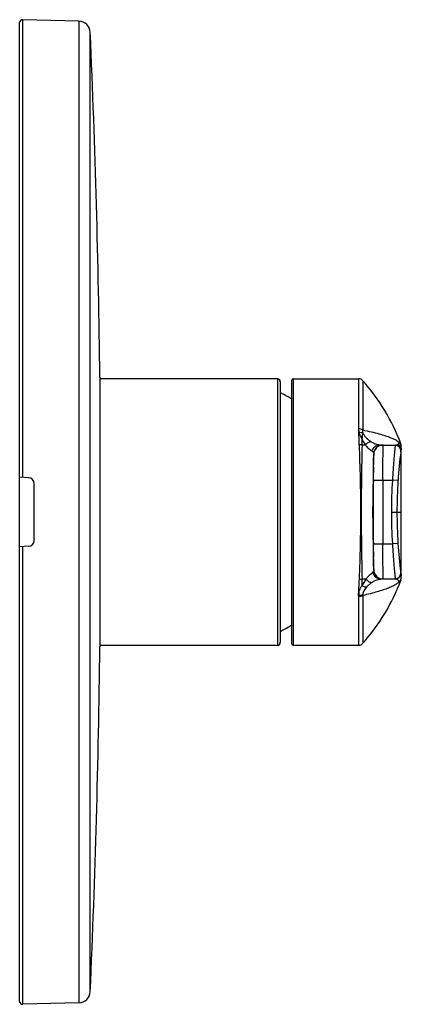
# Model space of a CAD drawing. Header units: millimetres. Extents: x -119 to 281, y -32 to 419.
# Tile 2 of 3: x 215 to 281, y -32 to 138. Entities that reach past the tile are written whole.
import ezdxf

# ---------------------------------------------------------------- set-up
doc = ezdxf.new("R2010")
doc.units = ezdxf.units.MM
doc.header["$LTSCALE"] = 23.1
doc.layers.get('0').update_dxf_attribs({"linetype": 'CONTINUOUS'})

msp = doc.modelspace()

# ---------------------------------------------------------------- linework, layer by layer
at = {"color": 9, "linetype": 'CONTINUOUS'}
for p, q in [((215.41, 58.8), (215.41, 137.82)), ((225.13, 137.57), (225.13, -31.92)), ((227.08, -30.01), (227.08, 135.66)), ((259.39, 75.82), (259.39, 29.82)), ((262.14, 75.82), (262.14, 29.82)), ((273.4, 75.82), (273.4, 67.19)), ((274.15, 75.49), (274.15, 66.98)), ((280.69, 64.64), (280.68, 64.61)), ((280.69, 64.64), (280.68, 64.56)), ((280.68, 64.59), (280.68, 64.56)), ((280.78, 63.74), (280.78, 63.82)), ((280.78, 63.81), (280.78, 63.82)), ((280.78, 41.87), (280.78, 63.79)), ((275.97, 58.34), (277.6, 58.32)), ((277.6, 58.32), (279.25, 58.32)), ((280.22, 58.26), (279.25, 58.32)), ((279.07, 52.82), (280.79, 52.82)), ((215.41, -32.18), (215.41, 46.85)), ((275.97, 47.31), (277.6, 47.32)), ((277.6, 47.32), (279.25, 47.32)), ((280.22, 47.39), (279.25, 47.32)), ((277.65, 41.27), (277.65, 41.3)), ((280.68, 41.07), (280.69, 41.01)), ((280.69, 41.01), (280.69, 41.01)), ((280.78, 41.82), (280.78, 41.87)), ((280.78, 41.82), (280.78, 41.83)), ((273.4, 38.19), (273.4, 29.82)), ((274.15, 38.41), (274.15, 30.16))]:
    msp.add_line(p, q, dxfattribs=at)
at = {"color": 7, "linetype": 'CONTINUOUS'}
for p, q in [((225.13, 137.57), (215.41, 137.82)), ((214.89, -31.68), (214.89, 137.32)), ((228.75, 76.12), (228.75, 29.52)), ((259.39, 75.82), (228.75, 75.82)), ((259.89, 75.32), (259.89, 30.32)), ((261.84, 75.52), (261.84, 30.12)), ((262.14, 75.82), (273.4, 75.82)), ((276.48, 63.93), (276.47, 63.92)), ((277.03, 64.39), (279.83, 64.34)), ((280.77, 63.78), (280.7, 63.23)), ((280.7, 63.23), (280.72, 63.33)), ((280.76, 63.69), (280.75, 63.63)), ((280.78, 63.82), (280.76, 63.69)), ((280.77, 63.78), (280.78, 63.82)), ((280.78, 63.82), (280.78, 63.82)), ((280.79, 63.99), (280.79, 64.02)), ((280.79, 64.02), (280.79, 64.02)), ((280.79, 60.94), (280.79, 63.99)), ((275.99, 61.42), (275.96, 60.53)), ((276.01, 62.21), (275.99, 61.42)), ((276.03, 62.85), (276.01, 62.21)), ((276.03, 62.89), (276.03, 62.85)), ((276.03, 62.81), (276.03, 62.84)), ((275.97, 60.59), (275.91, 58.65)), ((275.96, 60.53), (275.96, 60.43)), ((280.79, 53.25), (280.79, 60.94)), ((216.45, 58.74), (214.89, 58.82)), ((217.39, 47.9), (217.39, 57.74)), ((280.79, 41.7), (280.79, 53.25)), ((275.88, 48.94), (275.91, 47)), ((216.45, 46.9), (214.89, 46.82)), ((275.91, 47), (275.97, 45.05)), ((275.96, 45.39), (275.99, 44.22)), ((275.96, 45.21), (275.96, 45.12)), ((275.99, 44.22), (276.01, 43.44)), ((276.01, 43.44), (276.03, 42.8)), ((276.03, 42.8), (276.03, 42.83)), ((276.03, 42.8), (276.03, 42.76)), ((277.22, 41.26), (279.83, 41.3)), ((280.69, 41.03), (280.69, 41.01)), ((280.7, 42.41), (280.77, 41.87)), ((280.7, 42.41), (280.72, 42.32)), ((280.76, 41.96), (280.78, 41.82)), ((280.77, 41.87), (280.78, 41.82)), ((280.78, 41.82), (280.78, 41.82)), ((280.79, 41.62), (280.79, 41.7)), ((228.75, 29.82), (259.39, 29.82)), ((262.14, 29.82), (273.4, 29.82)), ((225.13, -31.92), (215.41, -32.18))]:
    msp.add_line(p, q, dxfattribs=at)
for points in [[(276.47, 63.92), (276.46, 63.91), (276.44, 63.89), (276.42, 63.87), (276.41, 63.85), (276.39, 63.83), (276.37, 63.81), (276.35, 63.78), (276.33, 63.76), (276.31, 63.73), (276.29, 63.7), (276.27, 63.67), (276.26, 63.64), (276.24, 63.61), (276.22, 63.58), (276.2, 63.54), (276.18, 63.5), (276.16, 63.46), (276.14, 63.42), (276.13, 63.37), (276.11, 63.33), (276.1, 63.28), (276.08, 63.24), (276.07, 63.19), (276.06, 63.15), (276.06, 63.11), (276.05, 63.07), (276.04, 63.04), (276.04, 63), (276.03, 62.96), (276.03, 62.92), (276.03, 62.89)], [(276.03, 62.81), (276.03, 62.83), (276.03, 62.84)], [(275.91, 58.65), (275.88, 56.71), (275.85, 54.76), (275.84, 52.82), (275.85, 50.88), (275.88, 48.94)], [(276.03, 42.8), (276.03, 42.81), (276.03, 42.83)], [(276.03, 42.76), (276.03, 42.72), (276.03, 42.68), (276.04, 42.65), (276.04, 42.61), (276.05, 42.57), (276.06, 42.53), (276.06, 42.49), (276.07, 42.45), (276.08, 42.41), (276.1, 42.36), (276.11, 42.32), (276.13, 42.27), (276.14, 42.23), (276.16, 42.19), (276.18, 42.14), (276.2, 42.11), (276.22, 42.07), (276.24, 42.04), (276.26, 42), (276.27, 41.97), (276.29, 41.94), (276.31, 41.92), (276.33, 41.89), (276.35, 41.86), (276.37, 41.84), (276.39, 41.82), (276.4, 41.8), (276.42, 41.77), (276.44, 41.76), (276.46, 41.74), (276.47, 41.73), (276.47, 41.72)]]:
    msp.add_lwpolyline(points, dxfattribs=at)
at = {"color": 9, "linetype": 'CONTINUOUS'}
msp.add_lwpolyline([(277.65, 41.27), (277.65, 41.28), (277.65, 41.3)], dxfattribs=at)
at = {"color": 7, "linetype": 'CONTINUOUS'}
for centre, radius, start, end in [((215.39, 137.32), 0.5, 88.5, 180), ((225.08, 135.57), 2, 2.5093, 88.5), ((-1663.11, 52.82), 1892, 0.70562, 2.50927), ((259.39, 75.32), 0.5, 0, 90), ((262.14, 75.52), 0.3, 90, 180), ((273.4, 74.82), 1, 41.8103, 90), ((248.8, 52.82), 34, 20.3357, 41.8103), ((249.67, 52.82), 23, 58.0492, 63.6145), ((279.09, 64.05), 1.7, 352.3871, 20.3357), ((277.62, 62.79), 1.59, 89, 179.0289), ((277.55, 62.88), 1.5, 89, 146.9405), ((279.72, 63.36), 0.985, 352.796, 89), ((279.82, 63.44), 0.901, 352.7321, 89), ((363.16, 52.81), 83.11, 172.7961, 176.2427), ((363.1, 52.82), 83.06, 172.4188, 172.6135), ((216.39, 57.74), 1, 0, 87), ((875.37, 52.82), 599.43, 179.47287, 180.52713), ((363.01, 52.82), 82.97, 176.2424, 179.9986), ((363.01, 52.82), 82.97, 180.0014, 183.7576), ((216.39, 47.9), 1, 273, 360), ((363.16, 52.83), 83.12, 183.7574, 187.204), ((277.62, 42.86), 1.59, 180.9711, 271), ((248.8, 52.82), 34, 318.1897, 339.6641), ((277.55, 42.77), 1.5, 213.0547, 271), ((279.72, 42.29), 0.985, 271, 7.2041), ((279.82, 42.21), 0.9, 271, 7.268), ((279.09, 41.6), 1.7, 340.3657, 0.6269), ((363.11, 52.83), 83.06, 187.369, 187.5823), ((279.09, 41.6), 1.7, 0.6298, 7.609), ((249.67, 52.82), 23, 296.3855, 301.9508), ((-1663.11, 52.82), 1892, 357.49073, 359.29438), ((259.39, 30.32), 0.5, 270, 360), ((262.14, 30.12), 0.3, 180, 270), ((273.4, 30.82), 1, 270, 318.1897), ((225.08, -29.92), 2, 271.5, 357.4907), ((215.39, -31.68), 0.5, 180, 271.5)]:
    msp.add_arc(centre, radius, start, end, dxfattribs=at)
at = {"color": 9, "linetype": 'CONTINUOUS'}
for centre, radius, start, end in [((276.1, 67.19), 2.7, 179.9933, 189.0241), ((-61.49, 49.58), 335.36, 2.5366, 2.9383), ((275.47, 67.16), 2.07, 190.8019, 196.8407), ((279.42, 67.91), 5.96, 205.3187, 215.865), ((273.91, 55.56), 8.87, 89.3657, 92.3363), ((9.73, 52.79), 264.07, 0.0063, 2.5234), ((763.43, 52.73), 489.56, 178.6306, 179.9889), ((274.34, 68.2), 3.79, 264.9376, 273.7337), ((279.84, 63.61), 0.899, 352.6531, 70.0321), ((279.15, 63.99), 1.63, 352.4041, 20.4355), ((909.29, 52.82), 631.71, 179.50119, 180.49889), ((362.66, 52.82), 83.59, 176.2267, 179.9993), ((9.02, 52.87), 264.79, 357.4789, 359.9892), ((759.87, 52.87), 486, 180.006, 181.3742), ((362.65, 52.82), 83.58, 180.0011, 183.7741), ((273.91, 50.1), 8.88, 267.6636, 270.6313), ((274.34, 37.51), 3.72, 84.5924, 95.1378), ((280.17, 37.29), 6.74, 144.4244, 155.5896), ((279.13, 41.65), 1.66, 339.5733, 7.5914)]:
    msp.add_arc(centre, radius, start, end, dxfattribs=at)
for points, knots in [([(274.15, 66.98), (274.05, 67.05), (273.8, 67.16), (273.54, 67.19), (273.4, 67.19)], [0, 0, 0, 0, 0.473583, 1, 1, 1, 1]), ([(273.49, 66.56), (273.61, 66.58), (273.85, 66.59), (274.08, 66.54), (274.18, 66.49)], [0, 0, 0, 0, 0.535036, 1, 1, 1, 1]), ([(273.49, 66.56), (273.52, 66.46), (273.59, 66.25), (273.77, 65.85), (273.92, 65.56), (274.03, 65.36)], [0, 0, 0, 0, 0.241518, 0.488953, 1, 1, 1, 1]), ([(274.03, 65.36), (274.06, 65.57), (274.11, 65.94), (274.16, 66.32), (274.18, 66.49)], [0, 0, 0, 0, 0.540842, 1, 1, 1, 1]), ([(274.18, 66.49), (274.17, 66.53), (274.14, 66.7), (274.14, 66.86), (274.15, 66.98)], [0, 0, 0, 0, 0.255985, 1, 1, 1, 1]), ([(274.15, 66.98), (274.64, 66.88), (275.57, 66.68), (276.87, 66.35), (277.99, 66.02), (278.67, 65.78), (278.98, 65.65)], [0, 0, 0, 0, 0.300037, 0.567384, 0.800923, 1, 1, 1, 1]), ([(275.53, 64.97), (275.39, 65.06), (275.11, 65.27), (274.74, 65.62), (274.41, 66.03), (274.24, 66.33), (274.18, 66.49)], [0, 0, 0, 0, 0.245651, 0.498825, 0.753443, 1, 1, 1, 1]), ([(274.01, 64.43), (274.01, 64.51), (274.02, 64.82), (274.02, 65.13), (274.03, 65.36)], [0, 0, 0, 0, 0.252875, 1, 1, 1, 1]), ([(274.59, 64.42), (274.66, 64.5), (274.82, 64.65), (275.06, 64.83), (275.3, 64.94), (275.46, 64.97), (275.53, 64.97)], [0, 0, 0, 0, 0.303418, 0.575522, 0.80811, 1, 1, 1, 1]), ([(277.03, 64.39), (276.93, 64.39), (276.72, 64.42), (276.36, 64.52), (275.95, 64.7), (275.67, 64.87), (275.53, 64.97)], [0, 0, 0, 0, 0.172117, 0.402837, 0.683439, 1, 1, 1, 1]), ([(278.98, 65.65), (279.19, 65.57), (279.56, 65.41), (280.05, 65.14), (280.42, 64.87), (280.61, 64.67), (280.68, 64.56)], [0, 0, 0, 0, 0.321486, 0.593004, 0.817288, 1, 1, 1, 1]), ([(280.68, 64.56), (280.66, 64.59), (280.61, 64.64), (280.52, 64.68), (280.43, 64.68), (280.34, 64.65), (280.27, 64.57), (280.21, 64.5), (280.17, 64.47), (280.15, 64.46)], [0, 0, 0, 0, 0.174661, 0.316304, 0.438885, 0.552971, 0.775823, 0.884886, 1, 1, 1, 1]), ([(275.75, 63.3), (275.55, 63.43), (275.24, 63.66), (274.87, 64.06), (274.68, 64.29), (274.59, 64.42)], [0, 0, 0, 0, 0.439787, 0.710736, 1, 1, 1, 1]), ([(275.75, 63.3), (275.79, 63.46), (275.91, 63.75), (276.21, 64.11), (276.6, 64.34), (276.89, 64.39), (277.03, 64.39)], [0, 0, 0, 0, 0.265411, 0.520325, 0.763862, 1, 1, 1, 1]), ([(276.04, 63.01), (276.02, 63.06), (275.97, 63.15), (275.86, 63.24), (275.79, 63.28), (275.75, 63.3)], [0, 0, 0, 0, 0.418285, 0.68592, 1, 1, 1, 1]), ([(277.6, 58.32), (277.6, 58.72), (277.6, 59.49), (277.61, 60.44), (277.62, 61.17), (277.62, 61.68), (277.63, 62.15), (277.63, 62.59), (277.64, 62.99), (277.64, 63.34), (277.64, 63.61), (277.64, 63.79), (277.64, 63.91), (277.65, 64.02), (277.65, 64.11), (277.65, 64.19), (277.65, 64.25), (277.65, 64.29), (277.65, 64.31), (277.65, 64.33), (277.65, 64.35), (277.65, 64.36), (277.65, 64.37), (277.65, 64.37), (277.65, 64.38), (277.65, 64.38), (277.65, 64.38), (277.65, 64.38)], [0, 0, 0, 0, 0.195097, 0.38269, 0.471402, 0.555575, 0.634397, 0.707109, 0.773011, 0.831469, 0.881919, 0.903987, 0.923877, 0.941542, 0.956937, 0.970028, 0.980782, 0.985275, 0.989174, 0.992477, 0.995182, 0.997288, 0.998793, 0.99932, 0.999697, 0.999924, 1, 1, 1, 1]), ([(279.74, 64.34), (279.74, 64.34), (279.74, 64.34), (279.74, 64.34), (279.74, 64.34), (279.74, 64.33), (279.74, 64.32), (279.74, 64.31), (279.73, 64.3), (279.73, 64.28), (279.73, 64.25), (279.73, 64.21), (279.72, 64.16), (279.71, 64.08), (279.7, 63.98), (279.69, 63.88), (279.68, 63.76), (279.66, 63.57), (279.63, 63.31), (279.6, 62.96), (279.56, 62.56), (279.52, 62.13), (279.48, 61.66), (279.44, 61.15), (279.39, 60.43), (279.32, 59.48), (279.27, 58.71), (279.25, 58.32)], [0, 0, 0, 0, 0.000077, 0.000305, 0.000684, 0.001214, 0.002728, 0.004844, 0.007563, 0.010882, 0.014799, 0.019312, 0.030112, 0.043256, 0.05871, 0.076435, 0.096387, 0.118516, 0.169079, 0.227626, 0.293582, 0.366309, 0.445105, 0.529213, 0.61783, 0.805173, 1, 1, 1, 1]), ([(280.15, 64.46), (280.1, 64.43), (280, 64.37), (279.89, 64.34), (279.83, 64.34)], [0, 0, 0, 0, 0.534707, 1, 1, 1, 1]), ([(277.65, 41.3), (277.65, 41.38), (277.65, 41.59), (277.64, 42), (277.64, 42.59), (277.63, 43.66), (277.61, 45.26), (277.6, 46.6), (277.6, 47.32)], [0, 0, 0, 0, 0.037004, 0.105931, 0.204496, 0.329432, 0.641114, 1, 1, 1, 1]), ([(279.25, 47.32), (279.27, 46.93), (279.32, 46.16), (279.39, 45.22), (279.44, 44.49), (279.48, 43.99), (279.52, 43.52), (279.56, 43.08), (279.6, 42.69), (279.63, 42.34), (279.66, 42.07), (279.68, 41.89), (279.69, 41.77), (279.7, 41.66), (279.71, 41.57), (279.72, 41.49), (279.73, 41.43), (279.73, 41.39), (279.73, 41.37), (279.74, 41.35), (279.74, 41.33), (279.74, 41.32), (279.74, 41.31), (279.74, 41.31), (279.74, 41.31), (279.74, 41.3), (279.74, 41.3), (279.74, 41.3)], [0, 0, 0, 0, 0.194827, 0.382169, 0.470786, 0.554895, 0.63369, 0.706417, 0.772373, 0.83092, 0.881483, 0.903612, 0.923564, 0.941289, 0.956743, 0.969887, 0.980688, 0.9852, 0.989117, 0.992437, 0.995155, 0.997272, 0.998785, 0.999316, 0.999695, 0.999923, 1, 1, 1, 1]), ([(275.86, 42.41), (275.91, 42.45), (275.98, 42.51), (276.03, 42.6), (276.04, 42.64)], [0, 0, 0, 0, 0.56063, 1, 1, 1, 1]), ([(273.41, 38.43), (273.42, 38.65), (273.45, 39.11), (273.49, 40.04), (273.53, 40.75), (273.55, 41.23)], [0, 0, 0, 0, 0.240337, 0.487329, 1, 1, 1, 1]), ([(274.03, 40.08), (274.03, 40.17), (274.02, 40.55), (274.01, 40.93), (274.01, 41.22)], [0, 0, 0, 0, 0.246403, 1, 1, 1, 1]), ([(274.69, 41.22), (274.79, 41.35), (274.99, 41.61), (275.3, 41.94), (275.59, 42.2), (275.78, 42.35), (275.86, 42.41)], [0, 0, 0, 0, 0.298176, 0.573501, 0.812895, 1, 1, 1, 1]), ([(274.69, 41.22), (274.77, 41.13), (274.93, 40.97), (275.19, 40.79), (275.45, 40.67), (275.62, 40.65), (275.7, 40.65)], [0, 0, 0, 0, 0.300204, 0.57119, 0.804718, 1, 1, 1, 1]), ([(275.7, 40.65), (275.85, 40.76), (276.15, 40.93), (276.58, 41.12), (276.9, 41.22), (277.1, 41.25), (277.19, 41.26), (277.22, 41.26)], [0, 0, 0, 0, 0.33492, 0.622256, 0.846572, 0.932314, 1, 1, 1, 1]), ([(275.86, 42.41), (275.9, 42.25), (276.02, 41.94), (276.29, 41.62), (276.55, 41.43), (276.76, 41.33), (276.99, 41.27), (277.15, 41.26), (277.22, 41.26)], [0, 0, 0, 0, 0.259164, 0.511852, 0.63587, 0.758267, 0.879451, 1, 1, 1, 1]), ([(280.68, 41.07), (280.6, 40.94), (280.43, 40.75), (280.16, 40.53), (279.82, 40.29), (279.28, 39.99), (278.81, 39.79), (278.56, 39.69)], [0, 0, 0, 0, 0.18184, 0.288037, 0.405644, 0.677324, 1, 1, 1, 1]), ([(279.83, 41.3), (279.86, 41.31), (279.9, 41.3), (279.99, 41.27), (280.06, 41.23), (280.1, 41.2)], [0, 0, 0, 0, 0.223473, 0.468917, 1, 1, 1, 1]), ([(280.1, 41.2), (280.12, 41.18), (280.16, 41.15), (280.21, 41.08), (280.25, 41.01), (280.31, 40.95), (280.39, 40.92), (280.49, 40.92), (280.6, 40.97), (280.65, 41.03), (280.68, 41.07)], [0, 0, 0, 0, 0.106614, 0.21235, 0.322526, 0.433507, 0.545882, 0.666874, 0.811727, 1, 1, 1, 1]), ([(274.03, 40.08), (273.91, 39.98), (273.69, 39.74), (273.51, 39.31), (273.44, 38.87), (273.43, 38.58), (273.41, 38.44)], [0, 0, 0, 0, 0.272057, 0.523685, 0.764473, 1, 1, 1, 1]), ([(274.76, 39.84), (274.71, 39.84), (274.59, 39.85), (274.35, 39.92), (274.16, 40.01), (274.03, 40.08)], [0, 0, 0, 0, 0.199304, 0.434402, 1, 1, 1, 1]), ([(274.76, 39.84), (274.6, 39.65), (274.38, 39.36), (274.19, 38.93), (274.15, 38.71), (274.14, 38.6)], [0, 0, 0, 0, 0.524012, 0.772778, 1, 1, 1, 1]), ([(278.56, 39.69), (278.26, 39.57), (277.62, 39.34), (276.58, 39.02), (275.41, 38.7), (274.58, 38.5), (274.15, 38.41)], [0, 0, 0, 0, 0.207694, 0.443974, 0.708345, 1, 1, 1, 1]), ([(274.76, 39.84), (274.9, 40), (275.2, 40.29), (275.53, 40.54), (275.7, 40.65)], [0, 0, 0, 0, 0.5104, 1, 1, 1, 1]), ([(273.41, 38.43), (273.41, 38.41), (273.41, 38.37), (273.4, 38.29), (273.4, 38.23), (273.4, 38.19)], [0, 0, 0, 0, 0.251256, 0.501579, 1, 1, 1, 1]), ([(274.15, 38.41), (274.05, 38.33), (273.8, 38.23), (273.54, 38.19), (273.4, 38.19)], [0, 0, 0, 0, 0.474296, 1, 1, 1, 1]), ([(273.41, 38.44), (273.55, 38.43), (273.8, 38.45), (274.04, 38.54), (274.14, 38.6)], [0, 0, 0, 0, 0.528576, 1, 1, 1, 1]), ([(274.14, 38.6), (274.14, 38.58), (274.14, 38.52), (274.14, 38.45), (274.15, 38.41)], [0, 0, 0, 0, 0.25224, 1, 1, 1, 1])]:
    msp.add_open_spline(points, degree=3, knots=knots, dxfattribs=at)
at = {"color": 7, "linetype": 'CONTINUOUS'}
for points, knots in [([(275.97, 58.34), (275.97, 58.63), (275.98, 59.2), (275.99, 60.03), (276, 60.79), (276.01, 61.46), (276.01, 61.95), (276.02, 62.27), (276.02, 62.46), (276.02, 62.6), (276.03, 62.7), (276.03, 62.76), (276.03, 62.79), (276.03, 62.81), (276.03, 62.81)], [0, 0, 0, 0, 0.194681, 0.381947, 0.554652, 0.706169, 0.830661, 0.88122, 0.923305, 0.956505, 0.980496, 0.988961, 0.995042, 1, 1, 1, 1]), ([(276.03, 42.83), (276.03, 42.84), (276.03, 42.86), (276.03, 42.88), (276.03, 42.94), (276.02, 43.04), (276.02, 43.19), (276.02, 43.38), (276.01, 43.7), (276.01, 44.19), (276, 44.86), (275.99, 45.62), (275.98, 46.45), (275.97, 47.02), (275.97, 47.31)], [0, 0, 0, 0, 0.004958, 0.011039, 0.019504, 0.043495, 0.076695, 0.11878, 0.169339, 0.293831, 0.445348, 0.618052, 0.805319, 1, 1, 1, 1])]:
    msp.add_open_spline(points, degree=3, knots=knots, dxfattribs=at)

doc.saveas('drawing.dxf')
